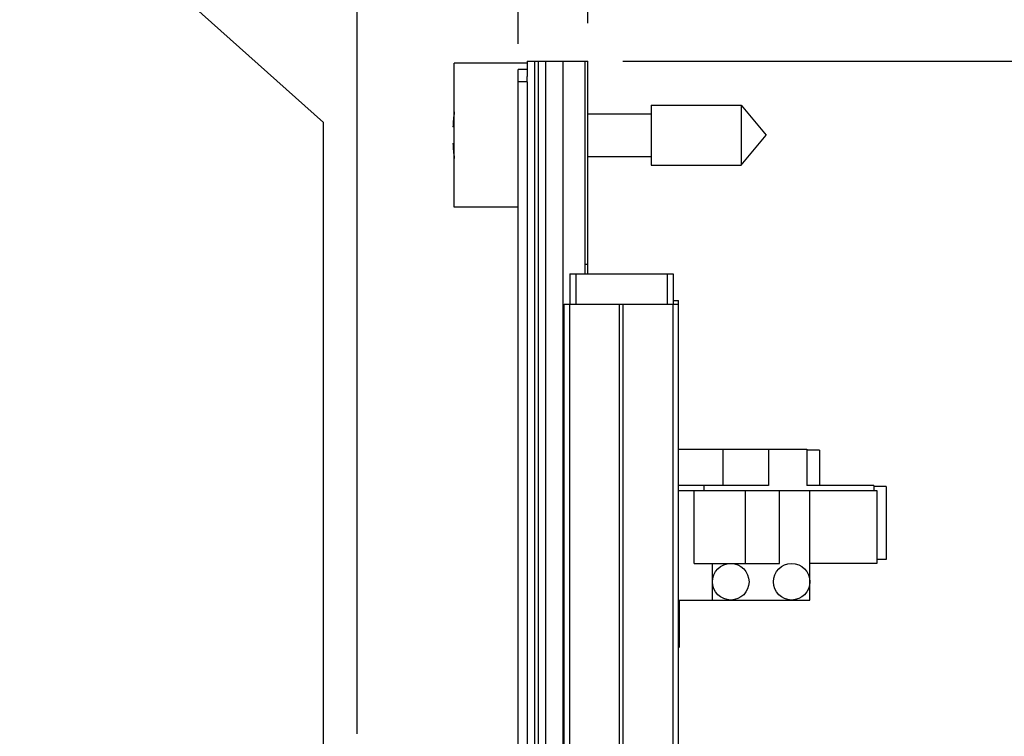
# Model space of a CAD drawing. Header units: inches. Extents: x 0.2 to 16.8, y 0.1 to 10.8.
# Tile 19 of 21: x 9.8 to 11.4, y 6.9 to 8.1. Entities that reach past the tile are written whole.
import ezdxf

# ---------------------------------------------------------------- set-up
doc = ezdxf.new("R2010")
doc.units = ezdxf.units.IN
doc.header["$LTSCALE"] = 0.935
doc.header["$MEASUREMENT"] = 0
doc.layers.get('0').update_dxf_attribs({"linetype": 'CONTINUOUS'})
doc.layers.add('DIMENSIONS', color=7, linetype='CONTINUOUS')
doc.styles.get("Standard").update_dxf_attribs({"font": 'txt', "width": 0.8})
doc.dimstyles.new('DIMSTYLE_1', dxfattribs={"dimtxt": 0.125, "dimasz": 0.18, "dimexe": 0.18, "dimexo": 0.0625, "dimgap": 0.09, "dimtad": 0, "dimtih": 1, "dimtoh": 1, "dimdec": 3, "dimzin": 4, "dimdsep": 46, "dimtxsty": 'STANDARD', "dimblk": '_FILLED', "dimblk1": '_FILLED', "dimblk2": '_FILLED', "dimcen": 0.09, "dimadec": 0, "dimazin": 0, "dimtp": 0.01, "dimtm": 0.01, "dimtfac": 1, "dimtdec": 3, "dimtofl": 0, "dimtmove": 0, "dimatfit": 3, "dimldrblk": '_FILLED', "dimfxl": 1, "dimtolj": 1, "dimtzin": 4, "dimarcsym": 0})
doc.dimstyles.new('DIMSTYLE_2', dxfattribs={"dimtxt": 0.125, "dimasz": 0.18, "dimexe": 0.18, "dimexo": 0.0625, "dimgap": 0.09, "dimtad": 0, "dimtih": 1, "dimtoh": 1, "dimdec": 3, "dimzin": 4, "dimdsep": 46, "dimtxsty": 'STANDARD', "dimblk": '_FILLED', "dimblk1": '_FILLED', "dimblk2": '_FILLED', "dimcen": 0.09, "dimadec": 0, "dimazin": 0, "dimtp": 0.01, "dimtm": 0.01, "dimtfac": 1, "dimtdec": 3, "dimtofl": 0, "dimtmove": 0, "dimatfit": 3, "dimldrblk": '_FILLED', "dimfxl": 1, "dimtolj": 1, "dimtzin": 4, "dimarcsym": 0})

# ---------------------------------------------------------------- blocks, each defined once
blk = doc.blocks.new('*D24')
at = {"layer": 'DIMENSIONS', "color": 2, "linetype": 'CONTINUOUS'}
for p, q in [((10.5201, 8.4714), (10.5201, 8.7469)), ((10.5884, 8.401), (10.5201, 8.4714)), ((10.5884, 8.0879), (10.5884, 8.401))]:
    blk.add_line(p, q, dxfattribs=at)
at = {"layer": 'DIMENSIONS', "color": 2, "linetype": 'CONTINUOUS', "width": 0.8}
for s, p in [(']', (10.5826, 9.8344)), ('2.92', (10.5826, 9.4344)), ('[', (10.5826, 9.3344)), ('.115', (10.5826, 8.8094))]:
    blk.add_text(s, height=0.125, rotation=90, dxfattribs=at).set_placement(p)
blk = doc.blocks.new('_FILLED')
at = {"color": 0, "linetype": 'BYBLOCK'}
blk.add_solid([(0, 0), (-1, 0.1736), (-1, -0.1736)], dxfattribs=at)
blk = doc.blocks.new('*D25')
at = {"layer": 'DIMENSIONS', "color": 2, "linetype": 'CONTINUOUS'}
for p, q in [((9.8411, 8.3406), (9.8411, 8.7469)), ((10.2683, 7.9583), (9.8411, 8.3406)), ((10.2683, 5.6402), (10.2683, 7.9583))]:
    blk.add_line(p, q, dxfattribs=at)
at = {"layer": 'DIMENSIONS', "color": 2, "linetype": 'CONTINUOUS', "width": 0.8}
for s, p in [(']', (9.9036, 9.9344)), ('11.05', (9.9036, 9.4344)), ('[', (9.9036, 9.3344)), ('.435', (9.9036, 8.8094))]:
    blk.add_text(s, height=0.125, rotation=90, dxfattribs=at).set_placement(p)
blk = doc.blocks.new('*D26')
at = {"layer": 'DIMENSIONS', "color": 2, "linetype": 'CONTINUOUS'}
blk.add_line((10.3238, 6.9527), (10.3238, 8.7469), dxfattribs=at)
at = {"layer": 'DIMENSIONS', "color": 2, "linetype": 'CONTINUOUS', "width": 0.8}
for s, p in [(' TYP', (10.3863, 9.9344)), (']', (10.3863, 9.8344)), ('9.64', (10.3863, 9.4344)), ('[', (10.3863, 9.3344)), ('.380', (10.3863, 8.8094))]:
    blk.add_text(s, height=0.125, rotation=90, dxfattribs=at).set_placement(p)
blk = doc.blocks.new('*D27')
at = {"layer": 'DIMENSIONS', "color": 2, "linetype": 'CONTINUOUS'}
blk.add_line((10.7034, 8.1219), (10.7034, 8.7469), dxfattribs=at)
at = {"layer": 'DIMENSIONS', "color": 2, "linetype": 'CONTINUOUS', "width": 0.8}
for s, p in [(']', (10.7659, 9.5344)), ('0', (10.7659, 9.4344)), ('[', (10.7659, 9.3344)), ('.000', (10.7659, 8.8094))]:
    blk.add_text(s, height=0.125, rotation=90, dxfattribs=at).set_placement(p)
blk = doc.blocks.new('*D28')
at = {"layer": 'DIMENSIONS', "color": 2, "linetype": 'CONTINUOUS'}
for p, q in [((10.7609, 8.0594), (12.4744, 8.0594)), ((12.3494, 8.0594), (12.3494, 6.0032)), ((12.3494, 2.9945), (12.3494, 5.7532)), ((10.7689, 2.9945), (12.4744, 2.9945))]:
    blk.add_line(p, q, dxfattribs=at)
at = {"layer": 'DIMENSIONS', "color": 2, "linetype": 'CONTINUOUS', "xscale": 0.18, "yscale": 0.18, "zscale": 0.18}
for p, rotation in [((12.3494, 8.0594), 90), ((12.3494, 2.9945), 270)]:
    blk.add_blockref('_FILLED', p, dxfattribs=dict(at, rotation=rotation))
at = {"layer": 'DIMENSIONS', "color": 2, "linetype": 'CONTINUOUS', "width": 0.8}
for s, p in [('[', (12.2619, 5.8157)), (']', (12.9619, 5.8157)), ('5.065', (11.6369, 5.8157)), ('128.65', (12.3619, 5.8157))]:
    blk.add_text(s, height=0.125, dxfattribs=at).set_placement(p)

msp = doc.modelspace()

# ---------------------------------------------------------------- linework, layer by layer
at = {"color": 7, "linetype": 'CONTINUOUS'}
for p, q in [((10.4834, 7.8189), (10.4834, 8.0559)), ((10.6034, 8.0559), (10.4834, 8.0559)), ((10.6034, 8.0594), (10.6034, 8.0341)), ((10.6034, 8.0594), (10.7034, 8.0594)), ((10.6334, 8.0594), (10.6334, 3.6164)), ((10.6984, 8.0594), (10.6984, 7.7094)), ((10.7034, 7.7094), (10.7034, 8.0594)), ((10.5884, 3.9354), (10.5884, 8.0454)), ((10.6034, 8.0454), (10.5884, 8.0454)), ((10.6036, 8.0254), (10.6036, 3.9554)), ((10.8071, 7.9866), (10.8071, 7.8881)), ((10.8071, 7.9866), (10.9552, 7.9866)), ((10.9552, 7.9866), (10.9552, 7.8881)), ((10.9552, 7.9866), (10.9965, 7.9374)), ((10.7034, 7.9724), (10.8071, 7.9724)), ((10.4834, 7.9511), (10.4813, 7.9511)), ((10.9552, 7.8881), (10.9965, 7.9374)), ((10.4813, 7.9236), (10.4834, 7.9236)), ((10.7034, 7.9023), (10.8071, 7.9023)), ((10.8071, 7.8881), (10.9552, 7.8881)), ((10.5884, 7.8189), (10.4834, 7.8189)), ((10.6734, 7.7094), (10.6734, 7.6594)), ((10.6734, 7.7094), (10.8434, 7.7094)), ((10.8434, 7.7094), (10.8434, 7.6594)), ((10.8435, 7.6654), (10.8524, 7.6654)), ((10.8524, 3.6594), (10.8524, 7.6654)), ((10.6644, 3.6594), (10.6644, 7.6594)), ((10.6644, 7.6594), (10.8524, 7.6594)), ((10.8524, 7.4209), (11.0634, 7.4209)), ((10.9252, 7.4209), (10.9252, 7.3609)), ((11.0004, 7.4209), (11.0004, 7.3609)), ((11.0634, 7.4209), (11.0634, 7.3609)), ((11.084, 7.4194), (11.0641, 7.4194)), ((11.084, 7.4194), (11.084, 7.3609)), ((11.0004, 7.3609), (10.8524, 7.3609)), ((11.1734, 7.3609), (11.0634, 7.3609)), ((11.1734, 7.3609), (11.1734, 7.3527)), ((11.194, 7.3594), (11.1734, 7.3594)), ((11.194, 7.3594), (11.194, 7.2394)), ((10.8524, 7.3527), (11.1783, 7.3527)), ((10.8783, 7.2327), (10.8783, 7.3527)), ((11.0183, 7.2327), (11.0183, 7.3527)), ((11.0683, 7.1727), (11.0683, 7.3527)), ((11.1783, 7.3527), (11.1783, 7.2327)), ((10.8783, 7.2327), (11.0183, 7.2327)), ((10.9083, 7.1727), (10.9083, 7.2327)), ((11.1783, 7.2327), (11.0683, 7.2327)), ((11.194, 7.2394), (11.1783, 7.2394)), ((10.8524, 7.1727), (11.0683, 7.1727)), ((10.8534, 7.1727), (10.8534, 7.0944))]:
    msp.add_line(p, q, dxfattribs=at)
at = {"color": 9, "linetype": 'CONTINUOUS'}
for p, q in [((10.6154, 8.0594), (10.6154, 3.6164)), ((10.6214, 8.0594), (10.6214, 3.6164)), ((10.6626, 3.6164), (10.6626, 8.0594)), ((10.6036, 8.0254), (10.5884, 8.0254)), ((10.7034, 7.7249), (10.6984, 7.7249)), ((10.6834, 7.7094), (10.6834, 7.6594)), ((10.8334, 7.7094), (10.8334, 7.6594)), ((10.6734, 3.6594), (10.6734, 7.6594)), ((10.7553, 3.6594), (10.7553, 7.6594)), ((10.7615, 3.6594), (10.7615, 7.6594)), ((10.8435, 3.6594), (10.8435, 7.6594)), ((10.8942, 7.3609), (10.8942, 7.3527)), ((10.9624, 7.2327), (10.9624, 7.3527))]:
    msp.add_line(p, q, dxfattribs=at)
at = {"color": 7, "linetype": 'CONTINUOUS'}
for centre in [(10.9383, 7.2027), (11.0383, 7.2027)]:
    msp.add_circle(centre, 0.03, dxfattribs=at)
for start, end in [(172.9672, 177.4743), (182.5257, 187.0328)]:
    msp.add_arc((10.7937, 7.9374), 0.3127, start, end, dxfattribs=at)
msp.add_open_spline([(10.6036, 8.0254), (10.6036, 8.0269), (10.6035, 8.0298), (10.6034, 8.0327), (10.6034, 8.0341)], degree=3, knots=[0, 0, 0, 0, 0.527263, 1, 1, 1, 1], dxfattribs=at)

# ---------------------------------------------------------------- dimensions: what is measured, and where the dimension line sits
at = {"layer": 'DIMENSIONS', "color": 2, "linetype": 'CONTINUOUS'}
dim = msp.add_ordinate_dim(feature_location=(10.3238, 6.9527), offset=(0, 1.7941), dtype=1, origin=(10.7034, 8.0594), text='<> TYP', dimstyle='DIMSTYLE_1', dxfattribs=at)
dim.commit()
dim.dimension.update_dxf_attribs({"geometry": '*D26', "text_midpoint": (10.3238, 9.5719)})
for feature_location, offset, dtype, origin, picture, middle in [((10.2683, 5.6402), (-0.4272, 3.1066), 0, (10.7034, 8.0594), '*D25', (9.8411, 9.4219)), ((10.5884084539, 8.0878613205), (-0.0683142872, 0.659), 0, (10.7034084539, 8.0593613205), '*D24', (10.5200941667, 9.3718613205)), ((10.7034084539, 8.1218613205), (0, 0.625), 1, (10.7034084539, 8.0593613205), '*D27', (10.7034084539, 9.2218613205))]:
    dim = msp.add_ordinate_dim(feature_location=feature_location, offset=offset, dtype=dtype, origin=origin, dimstyle='DIMSTYLE_1', dxfattribs=at)
    dim.commit()
    dim.dimension.update_dxf_attribs({"geometry": picture, "text_midpoint": middle})
dim = msp.add_linear_dim(base=(12.3494, 8.0594), p1=(10.7689, 2.9945), p2=(10.7609, 8.0594), angle=90, dimstyle='DIMSTYLE_2', dxfattribs=at)
dim.commit()
dim.dimension.update_dxf_attribs({"geometry": '*D28', "text_midpoint": (12.3494, 5.8782), "dimtype": 160})

doc.saveas('drawing.dxf')
